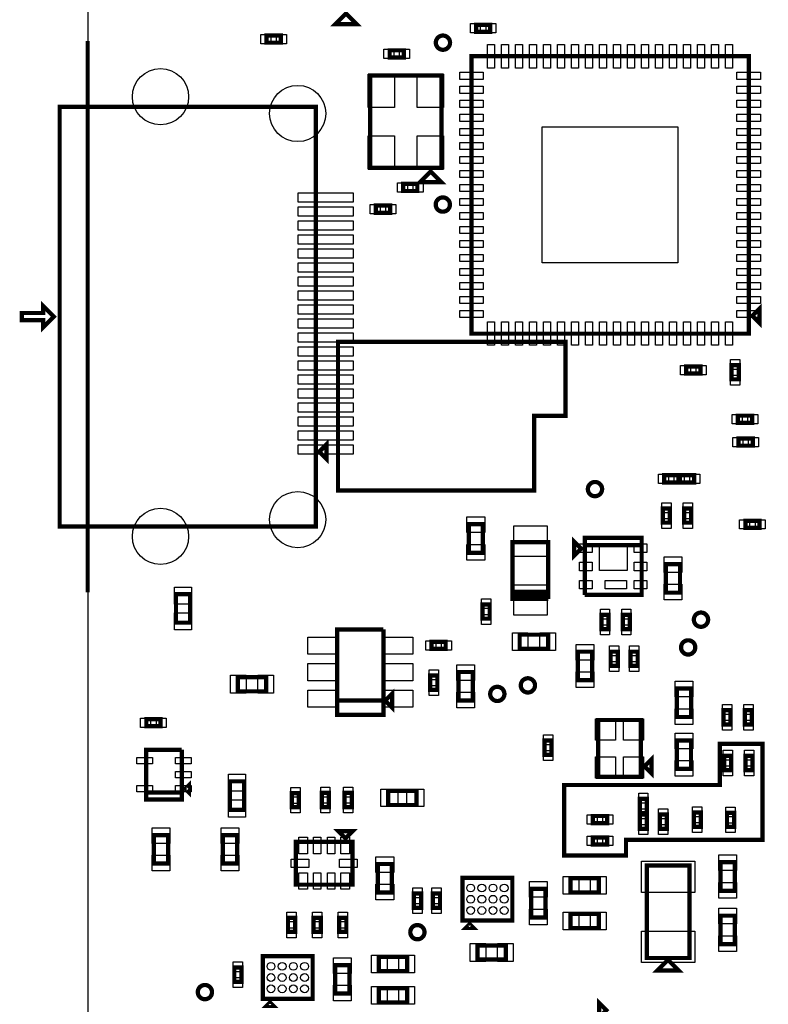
# Model space of a CAD drawing. Extents: x -350 to 3416, y -100 to 6438.
# Tile 5 of 8: x -196 to 857, y 3500 to 4884. Entities that reach past the tile are written whole.
import ezdxf

# ---------------------------------------------------------------- set-up
doc = ezdxf.new("R2010")
doc.units = 0
for name, color, linetype in [('BG_OUTLINE', 95, 'CONTINUOUS'), ('PG_ASSEMBLY_TOP', 120, 'CONTINUOUS'), ('PIN_TOP', 140, 'CONTINUOUS')]:
    doc.layers.add(name, color=color, linetype=linetype)

msp = doc.modelspace()

# ---------------------------------------------------------------- linework, layer by layer
at = {"layer": 'BG_OUTLINE'}
msp.add_lwpolyline([(-100, 100), (3246.45, 100), (3246.45, 6009.32), (-100, 6009.32)], close=True, dxfattribs=at)
at = {"layer": 'BG_OUTLINE', "const_width": 6}
msp.add_lwpolyline([(-100, 4853.9), (-100, 4078.9)], dxfattribs=at)
at = {"layer": 'PG_ASSEMBLY_TOP', "const_width": 6}
for points in [[(263.26, 4892.4), (248.26, 4877.4), (278.26, 4877.4), (263.26, 4892.4)], [(446.12, 4866.66), (466.12, 4866.66), (466.12, 4876.66), (446.12, 4876.66), (446.12, 4866.66)], [(151.54, 4851.4), (171.54, 4851.4), (171.54, 4861.4), (151.54, 4861.4), (151.54, 4851.4)], [(324.66, 4830.59), (344.66, 4830.59), (344.66, 4840.59), (324.66, 4840.59), (324.66, 4830.59)], [(829.54, 4832.4), (439.54, 4832.4), (439.54, 4442.4), (829.54, 4442.4), (829.54, 4832.4)], [(397.38, 4675.34), (397.38, 4805.34), (297.38, 4805.34), (297.38, 4675.34), (397.38, 4675.34)], [(220.63, 4761.4), (220.63, 4171.4), (-139.37, 4171.4), (-139.37, 4761.4), (220.63, 4761.4)], [(367.38, 4655.34), (397.38, 4655.34), (382.38, 4670.34), (367.38, 4655.34)], [(363.54, 4652.9), (343.54, 4652.9), (343.54, 4642.9), (363.54, 4642.9), (363.54, 4652.9)], [(325.24, 4622.36), (305.24, 4622.36), (305.24, 4612.36), (325.24, 4612.36), (325.24, 4622.36)], [(-147.64, 4466.4), (-162.64, 4481.4), (-162.64, 4471.4), (-192.64, 4471.4), (-192.64, 4461.4), (-162.64, 4461.4), (-162.64, 4451.4), (-147.64, 4466.4)], [(844.54, 4457.4), (844.54, 4477.4), (834.54, 4467.4), (844.54, 4457.4)], [(252, 4431), (572, 4431), (572, 4327), (528, 4327), (528, 4222), (252, 4222), (252, 4431)], [(815.46, 4378.16), (815.46, 4398.16), (805.46, 4398.16), (805.46, 4378.16), (815.46, 4378.16)], [(741.66, 4386.21), (761.66, 4386.21), (761.66, 4396.21), (741.66, 4396.21), (741.66, 4386.21)], [(834.34, 4327.13), (814.34, 4327.13), (814.34, 4317.13), (834.34, 4317.13), (834.34, 4327.13)], [(225.63, 4276.4), (235.63, 4286.4), (235.63, 4266.4), (225.63, 4276.4)], [(835.15, 4294.9), (815.15, 4294.9), (815.15, 4284.9), (835.15, 4284.9), (835.15, 4294.9)], [(710.62, 4233.29), (730.62, 4233.29), (730.62, 4243.29), (710.62, 4243.29), (710.62, 4233.29)], [(752.66, 4243.29), (732.66, 4243.29), (732.66, 4233.29), (752.66, 4233.29), (752.66, 4243.29)], [(718.77, 4176.7), (718.77, 4196.7), (708.77, 4196.7), (708.77, 4176.7), (718.77, 4176.7)], [(748.77, 4176.7), (748.77, 4196.7), (738.77, 4196.7), (738.77, 4176.7), (748.77, 4176.7)], [(824.82, 4169.37), (844.82, 4169.37), (844.82, 4179.37), (824.82, 4179.37), (824.82, 4169.37)], [(435.77, 4174.41), (435.77, 4134.41), (455.77, 4134.41), (455.77, 4174.41), (435.77, 4174.41)], [(547.54, 4069.36), (547.54, 4149.36), (497.54, 4149.36), (497.54, 4074.36)], [(593.97, 4140.2), (583.97, 4150.2), (583.97, 4130.2), (593.97, 4140.2)], [(598.97, 4075.2), (678.97, 4075.2), (678.97, 4155.2), (598.97, 4155.2), (598.97, 4145.2), (678.97, 4145.2)], [(678.97, 4145.2), (598.97, 4145.2), (598.97, 4075.2)], [(712.92, 4118.33), (712.92, 4078.33), (732.92, 4078.33), (732.92, 4118.33), (712.92, 4118.33)], [(44.18, 4036.1), (44.18, 4076.1), (24.18, 4076.1), (24.18, 4036.1), (44.18, 4036.1)], [(497.54, 4074.36), (497.54, 4079.36), (547.54, 4079.36), (547.54, 4074.36), (497.54, 4074.36), (497.54, 4069.36), (547.54, 4069.36)], [(455.23, 4061.8), (455.23, 4041.8), (465.23, 4041.8), (465.23, 4061.8), (455.23, 4061.8)], [(632.48, 4027.05), (632.48, 4047.05), (622.48, 4047.05), (622.48, 4027.05), (632.48, 4027.05)], [(652.48, 4047.05), (652.48, 4027.05), (662.48, 4027.05), (662.48, 4047.05), (652.48, 4047.05)], [(315.83, 4026.58), (315.83, 3926.58), (250.83, 3926.58)], [(250.83, 3926.58), (315.83, 3926.58), (315.83, 3906.58), (250.83, 3906.58), (250.83, 4026.58), (315.83, 4026.58)], [(507.44, 3999.29), (547.44, 3999.29), (547.44, 4019.29), (507.44, 4019.29), (507.44, 3999.29)], [(383.34, 3999.21), (403.34, 3999.21), (403.34, 4009.21), (383.34, 4009.21), (383.34, 3999.21)], [(589.38, 3995.34), (589.38, 3955.34), (609.38, 3955.34), (609.38, 3995.34), (589.38, 3995.34)], [(635.38, 3995.34), (635.38, 3975.34), (645.38, 3975.34), (645.38, 3995.34), (635.38, 3995.34)], [(663.37, 3995.34), (663.37, 3975.34), (673.37, 3975.34), (673.37, 3995.34), (663.37, 3995.34)], [(151.01, 3959.62), (111.01, 3959.62), (111.01, 3939.62), (151.01, 3939.62), (151.01, 3959.62)], [(391.62, 3941.78), (391.62, 3961.78), (381.62, 3961.78), (381.62, 3941.78), (391.62, 3941.78)], [(441.47, 3926.77), (441.47, 3966.77), (421.47, 3966.77), (421.47, 3926.77), (441.47, 3926.77)], [(748.51, 3903.51), (748.51, 3943.51), (728.51, 3943.51), (728.51, 3903.51), (748.51, 3903.51)], [(318.33, 3926.58), (328.33, 3916.58), (328.33, 3936.58), (318.33, 3926.58)], [(-17.5, 3890.47), (2.5, 3890.47), (2.5, 3900.47), (-17.5, 3900.47), (-17.5, 3890.47)], [(794.07, 3913.1), (794.07, 3893.1), (804.07, 3893.1), (804.07, 3913.1), (794.07, 3913.1)], [(824.07, 3913.1), (824.07, 3893.1), (834.07, 3893.1), (834.07, 3913.1), (824.07, 3913.1)], [(677.98, 3819.35), (677.98, 3899.35), (617.98, 3899.35), (617.98, 3819.35), (677.98, 3819.35)], [(542.39, 3870.34), (542.39, 3850.34), (552.39, 3850.34), (552.39, 3870.34), (542.39, 3870.34)], [(598, 3808), (789, 3808), (789, 3866), (849, 3866), (849, 3731), (657, 3731), (657, 3709), (570, 3709), (570, 3808), (598, 3808)], [(728.38, 3870.69), (728.38, 3830.69), (748.38, 3830.69), (748.38, 3870.69), (728.38, 3870.69)], [(32.32, 3857.5), (-17.68, 3857.5), (-17.68, 3787.5), (32.32, 3787.5), (32.32, 3797.5), (-17.68, 3797.5)], [(-17.68, 3797.5), (32.32, 3797.5), (32.32, 3857.5)], [(682.98, 3834.35), (692.98, 3824.35), (692.98, 3844.35), (682.98, 3834.35)], [(805.03, 3828.98), (805.03, 3848.98), (795.03, 3848.98), (795.03, 3828.98), (805.03, 3828.98)], [(835.03, 3828.98), (835.03, 3848.98), (825.03, 3848.98), (825.03, 3828.98), (835.03, 3828.98)], [(37.32, 3802.5), (42.32, 3797.5), (42.32, 3807.5), (37.32, 3802.5)], [(100.05, 3813.08), (100.05, 3773.08), (120.05, 3773.08), (120.05, 3813.08), (100.05, 3813.08)], [(197.05, 3776.63), (197.05, 3796.63), (187.05, 3796.63), (187.05, 3776.63), (197.05, 3776.63)], [(239.2, 3776.8), (239.2, 3796.8), (229.2, 3796.8), (229.2, 3776.8), (239.2, 3776.8)], [(271.26, 3776.85), (271.26, 3796.85), (261.26, 3796.85), (261.26, 3776.85), (271.26, 3776.85)], [(322.44, 3779.88), (362.44, 3779.88), (362.44, 3799.88), (322.44, 3799.88), (322.44, 3779.88)], [(676.38, 3788.38), (676.38, 3768.38), (686.38, 3768.38), (686.38, 3788.38), (676.38, 3788.38)], [(630.38, 3764.34), (610.38, 3764.34), (610.38, 3754.34), (630.38, 3754.34), (630.38, 3764.34)], [(686.38, 3746.34), (686.38, 3766.34), (676.38, 3766.34), (676.38, 3746.34), (686.38, 3746.34)], [(704.38, 3766.34), (704.38, 3746.34), (714.38, 3746.34), (714.38, 3766.34), (704.38, 3766.34)], [(762.18, 3749.24), (762.18, 3769.24), (752.18, 3769.24), (752.18, 3749.24), (762.18, 3749.24)], [(799, 3769), (799, 3749), (809, 3749), (809, 3769), (799, 3769)], [(13.15, 3697.59), (13.15, 3737.59), (-6.85, 3737.59), (-6.85, 3697.59), (13.15, 3697.59)], [(110.15, 3697.59), (110.15, 3737.59), (90.15, 3737.59), (90.15, 3697.59), (110.15, 3697.59)], [(252.54, 3742.9), (262.54, 3732.9), (272.54, 3742.9), (252.54, 3742.9)], [(610.38, 3724.34), (630.38, 3724.34), (630.38, 3734.34), (610.38, 3734.34), (610.38, 3724.34)], [(192.54, 3727.9), (192.54, 3667.9), (272.54, 3667.9), (272.54, 3727.9), (192.54, 3727.9)], [(327.84, 3656.87), (327.84, 3696.87), (307.84, 3696.87), (307.84, 3656.87), (327.84, 3656.87)], [(746.13, 3564.74), (746.13, 3694.74), (686.13, 3694.74), (686.13, 3564.74), (746.13, 3564.74)], [(789.91, 3699.32), (789.91, 3659.32), (809.91, 3659.32), (809.91, 3699.32), (789.91, 3699.32)], [(497.11, 3617.34), (497.11, 3677.34), (427.11, 3677.34), (427.11, 3617.34), (497.11, 3617.34)], [(578.77, 3656.86), (618.77, 3656.86), (618.77, 3676.86), (578.77, 3676.86), (578.77, 3656.86)], [(368.77, 3635.27), (368.77, 3655.27), (358.77, 3655.27), (358.77, 3635.27), (368.77, 3635.27)], [(385.38, 3655.32), (385.38, 3635.32), (395.38, 3635.32), (395.38, 3655.32), (385.38, 3655.32)], [(523.77, 3661.86), (523.77, 3621.86), (543.77, 3621.86), (543.77, 3661.86), (523.77, 3661.86)], [(578.77, 3606.86), (618.77, 3606.86), (618.77, 3626.86), (578.77, 3626.86), (578.77, 3606.86)], [(809.91, 3584.32), (809.91, 3624.32), (789.91, 3624.32), (789.91, 3584.32), (809.91, 3584.32)], [(181.7, 3621.38), (181.7, 3601.38), (191.7, 3601.38), (191.7, 3621.38), (181.7, 3621.38)], [(217.7, 3621.38), (217.7, 3601.38), (227.7, 3601.38), (227.7, 3621.38), (217.7, 3621.38)], [(253.7, 3621.38), (253.7, 3601.38), (263.7, 3601.38), (263.7, 3621.38), (253.7, 3621.38)], [(437.11, 3612.34), (432.11, 3607.34), (442.11, 3607.34), (437.11, 3612.34)], [(448.03, 3562.5), (488.03, 3562.5), (488.03, 3582.5), (448.03, 3582.5), (448.03, 3562.5)], [(216.35, 3507.28), (216.35, 3567.28), (146.35, 3567.28), (146.35, 3507.28), (216.35, 3507.28)], [(248.01, 3554.8), (248.01, 3514.8), (268.01, 3514.8), (268.01, 3554.8), (248.01, 3554.8)], [(309.38, 3546.34), (349.38, 3546.34), (349.38, 3566.34), (309.38, 3566.34), (309.38, 3546.34)], [(701.13, 3547.24), (731.13, 3547.24), (716.13, 3562.24), (701.13, 3547.24)], [(106.23, 3551.35), (106.23, 3531.35), (116.23, 3531.35), (116.23, 3551.35), (106.23, 3551.35)], [(309.38, 3502.34), (349.38, 3502.34), (349.38, 3522.34), (309.38, 3522.34), (309.38, 3502.34)], [(156.35, 3502.28), (151.35, 3497.28), (161.35, 3497.28), (156.35, 3502.28)], [(629.35, 3491.54), (619.35, 3501.54), (619.35, 3481.54), (629.35, 3491.54)]]:
    msp.add_lwpolyline(points, dxfattribs=at)
for points in [[(409.54, 4851.4, 1), (389.54, 4851.4, 1), (409.54, 4851.4)], [(409.38, 4623.84, 1), (389.38, 4623.84, 1), (409.38, 4623.84)], [(623.35, 4223.9, 1), (603.35, 4223.9, 1), (623.35, 4223.9)], [(772.38, 4040.34, 1), (752.38, 4040.34, 1), (772.38, 4040.34)], [(754.38, 4001.34, 1), (734.38, 4001.34, 1), (754.38, 4001.34)], [(529, 3948, 1), (509, 3948, 1), (529, 3948)], [(486, 3936, 1), (466, 3936, 1), (486, 3936)], [(373.64, 3601.07, 1), (353.64, 3601.07, 1), (373.64, 3601.07)], [(74.83, 3516.84, 1), (54.83, 3516.84, 1), (74.83, 3516.84)]]:
    msp.add_lwpolyline(points, format="xyb", dxfattribs=at)
at = {"layer": 'PIN_TOP'}
for points in [[(438.1, 4865.16), (438.1, 4878.16), (452.1, 4878.16), (452.1, 4865.16)], [(460.14, 4865.16), (460.14, 4878.16), (474.14, 4878.16), (474.14, 4865.16)], [(143.52, 4849.9), (143.52, 4862.9), (157.52, 4862.9), (157.52, 4849.9)], [(165.56, 4849.9), (165.56, 4862.9), (179.56, 4862.9), (179.56, 4849.9)], [(462.22, 4848.78), (472.22, 4848.78), (472.22, 4815.78), (462.22, 4815.78)], [(481.9, 4848.78), (491.9, 4848.78), (491.9, 4815.78), (481.9, 4815.78)], [(501.59, 4848.78), (511.59, 4848.78), (511.59, 4815.78), (501.59, 4815.78)], [(521.27, 4848.78), (531.27, 4848.78), (531.27, 4815.78), (521.27, 4815.78)], [(540.96, 4848.78), (550.96, 4848.78), (550.96, 4815.78), (540.96, 4815.78)], [(560.64, 4848.78), (570.64, 4848.78), (570.64, 4815.78), (560.64, 4815.78)], [(580.33, 4848.78), (590.33, 4848.78), (590.33, 4815.78), (580.33, 4815.78)], [(600.01, 4848.78), (610.01, 4848.78), (610.01, 4815.78), (600.01, 4815.78)], [(619.7, 4848.78), (629.7, 4848.78), (629.7, 4815.78), (619.7, 4815.78)], [(639.38, 4848.78), (649.38, 4848.78), (649.38, 4815.78), (639.38, 4815.78)], [(659.07, 4848.78), (669.07, 4848.78), (669.07, 4815.78), (659.07, 4815.78)], [(678.75, 4848.78), (688.75, 4848.78), (688.75, 4815.78), (678.75, 4815.78)], [(698.44, 4848.78), (708.44, 4848.78), (708.44, 4815.78), (698.44, 4815.78)], [(718.12, 4848.78), (728.12, 4848.78), (728.12, 4815.78), (718.12, 4815.78)], [(737.81, 4848.78), (747.81, 4848.78), (747.81, 4815.78), (737.81, 4815.78)], [(757.49, 4848.78), (767.49, 4848.78), (767.49, 4815.78), (757.49, 4815.78)], [(777.18, 4848.78), (787.18, 4848.78), (787.18, 4815.78), (777.18, 4815.78)], [(796.86, 4848.78), (806.86, 4848.78), (806.86, 4815.78), (796.86, 4815.78)], [(316.64, 4829.09), (316.64, 4842.09), (330.64, 4842.09), (330.64, 4829.09)], [(338.68, 4829.09), (338.68, 4842.09), (352.68, 4842.09), (352.68, 4829.09)], [(331.43, 4760.15), (294.43, 4760.15), (294.43, 4807.15), (331.43, 4807.15)], [(400.33, 4760.15), (363.33, 4760.15), (363.33, 4807.15), (400.33, 4807.15)], [(456.16, 4809.72), (456.16, 4799.72), (423.16, 4799.72), (423.16, 4809.72)], [(845.92, 4809.72), (845.92, 4799.72), (812.92, 4799.72), (812.92, 4809.72)], [(456.16, 4790.04), (456.16, 4780.04), (423.16, 4780.04), (423.16, 4790.04)], [(845.92, 4790.04), (845.92, 4780.04), (812.92, 4780.04), (812.92, 4790.04)], [(456.16, 4770.35), (456.16, 4760.35), (423.16, 4760.35), (423.16, 4770.35)], [(845.92, 4770.35), (845.92, 4760.35), (812.92, 4760.35), (812.92, 4770.35)], [(456.16, 4750.67), (456.16, 4740.67), (423.16, 4740.67), (423.16, 4750.67)], [(845.92, 4750.67), (845.92, 4740.67), (812.92, 4740.67), (812.92, 4750.67)], [(331.43, 4673.53), (294.43, 4673.53), (294.43, 4720.53), (331.43, 4720.53)], [(400.33, 4673.53), (363.33, 4673.53), (363.33, 4720.53), (400.33, 4720.53)], [(456.16, 4730.98), (456.16, 4720.98), (423.16, 4720.98), (423.16, 4730.98)], [(730.04, 4732.9), (730.04, 4541.9), (539.04, 4541.9), (539.04, 4732.9)], [(845.92, 4730.98), (845.92, 4720.98), (812.92, 4720.98), (812.92, 4730.98)], [(456.16, 4711.3), (456.16, 4701.3), (423.16, 4701.3), (423.16, 4711.3)], [(845.92, 4711.3), (845.92, 4701.3), (812.92, 4701.3), (812.92, 4711.3)], [(456.16, 4691.61), (456.16, 4681.61), (423.16, 4681.61), (423.16, 4691.61)], [(845.92, 4691.61), (845.92, 4681.61), (812.92, 4681.61), (812.92, 4691.61)], [(456.16, 4671.93), (456.16, 4661.93), (423.16, 4661.93), (423.16, 4671.93)], [(845.92, 4671.93), (845.92, 4661.93), (812.92, 4661.93), (812.92, 4671.93)], [(349.52, 4654.4), (349.52, 4641.4), (335.52, 4641.4), (335.52, 4654.4)], [(371.56, 4654.4), (371.56, 4641.4), (357.56, 4641.4), (357.56, 4654.4)], [(456.16, 4652.24), (456.16, 4642.24), (423.16, 4642.24), (423.16, 4652.24)], [(845.92, 4652.24), (845.92, 4642.24), (812.92, 4642.24), (812.92, 4652.24)], [(196.15, 4640.22), (273.15, 4640.22), (273.15, 4627.22), (196.15, 4627.22)], [(311.22, 4623.86), (311.22, 4610.86), (297.22, 4610.86), (297.22, 4623.86)], [(333.26, 4623.86), (333.26, 4610.86), (319.26, 4610.86), (319.26, 4623.86)], [(456.16, 4632.56), (456.16, 4622.56), (423.16, 4622.56), (423.16, 4632.56)], [(845.92, 4632.56), (845.92, 4622.56), (812.92, 4622.56), (812.92, 4632.56)], [(196.15, 4620.54), (273.15, 4620.54), (273.15, 4607.54), (196.15, 4607.54)], [(456.16, 4612.87), (456.16, 4602.87), (423.16, 4602.87), (423.16, 4612.87)], [(845.92, 4612.87), (845.92, 4602.87), (812.92, 4602.87), (812.92, 4612.87)], [(196.15, 4600.85), (273.15, 4600.85), (273.15, 4587.85), (196.15, 4587.85)], [(196.15, 4581.17), (273.15, 4581.17), (273.15, 4568.17), (196.15, 4568.17)], [(456.16, 4593.19), (456.16, 4583.19), (423.16, 4583.19), (423.16, 4593.19)], [(845.92, 4593.19), (845.92, 4583.19), (812.92, 4583.19), (812.92, 4593.19)], [(456.16, 4573.5), (456.16, 4563.5), (423.16, 4563.5), (423.16, 4573.5)], [(845.92, 4573.5), (845.92, 4563.5), (812.92, 4563.5), (812.92, 4573.5)], [(196.15, 4561.48), (273.15, 4561.48), (273.15, 4548.48), (196.15, 4548.48)], [(456.16, 4553.82), (456.16, 4543.82), (423.16, 4543.82), (423.16, 4553.82)], [(845.92, 4553.82), (845.92, 4543.82), (812.92, 4543.82), (812.92, 4553.82)], [(196.15, 4541.8), (273.15, 4541.8), (273.15, 4528.8), (196.15, 4528.8)], [(456.16, 4534.13), (456.16, 4524.13), (423.16, 4524.13), (423.16, 4534.13)], [(845.92, 4534.13), (845.92, 4524.13), (812.92, 4524.13), (812.92, 4534.13)], [(196.15, 4522.11), (273.15, 4522.11), (273.15, 4509.11), (196.15, 4509.11)], [(456.16, 4514.45), (456.16, 4504.45), (423.16, 4504.45), (423.16, 4514.45)], [(845.92, 4514.45), (845.92, 4504.45), (812.92, 4504.45), (812.92, 4514.45)], [(196.15, 4502.43), (273.15, 4502.43), (273.15, 4489.43), (196.15, 4489.43)], [(456.16, 4494.76), (456.16, 4484.76), (423.16, 4484.76), (423.16, 4494.76)], [(845.92, 4494.76), (845.92, 4484.76), (812.92, 4484.76), (812.92, 4494.76)], [(196.15, 4482.74), (273.15, 4482.74), (273.15, 4469.74), (196.15, 4469.74)], [(456.16, 4475.08), (456.16, 4465.08), (423.16, 4465.08), (423.16, 4475.08)], [(845.92, 4475.08), (845.92, 4465.08), (812.92, 4465.08), (812.92, 4475.08)], [(196.15, 4463.06), (273.15, 4463.06), (273.15, 4450.06), (196.15, 4450.06)], [(462.22, 4459.02), (472.22, 4459.02), (472.22, 4426.02), (462.22, 4426.02)], [(481.9, 4459.02), (491.9, 4459.02), (491.9, 4426.02), (481.9, 4426.02)], [(501.59, 4459.02), (511.59, 4459.02), (511.59, 4426.02), (501.59, 4426.02)], [(521.27, 4459.02), (531.27, 4459.02), (531.27, 4426.02), (521.27, 4426.02)], [(540.96, 4459.02), (550.96, 4459.02), (550.96, 4426.02), (540.96, 4426.02)], [(560.64, 4459.02), (570.64, 4459.02), (570.64, 4426.02), (560.64, 4426.02)], [(580.33, 4459.02), (590.33, 4459.02), (590.33, 4426.02), (580.33, 4426.02)], [(600.01, 4459.02), (610.01, 4459.02), (610.01, 4426.02), (600.01, 4426.02)], [(619.7, 4459.02), (629.7, 4459.02), (629.7, 4426.02), (619.7, 4426.02)], [(639.38, 4459.02), (649.38, 4459.02), (649.38, 4426.02), (639.38, 4426.02)], [(659.07, 4459.02), (669.07, 4459.02), (669.07, 4426.02), (659.07, 4426.02)], [(678.75, 4459.02), (688.75, 4459.02), (688.75, 4426.02), (678.75, 4426.02)], [(698.44, 4459.02), (708.44, 4459.02), (708.44, 4426.02), (698.44, 4426.02)], [(718.12, 4459.02), (728.12, 4459.02), (728.12, 4426.02), (718.12, 4426.02)], [(737.81, 4459.02), (747.81, 4459.02), (747.81, 4426.02), (737.81, 4426.02)], [(757.49, 4459.02), (767.49, 4459.02), (767.49, 4426.02), (757.49, 4426.02)], [(777.18, 4459.02), (787.18, 4459.02), (787.18, 4426.02), (777.18, 4426.02)], [(796.86, 4459.02), (806.86, 4459.02), (806.86, 4426.02), (796.86, 4426.02)], [(196.15, 4443.37), (273.15, 4443.37), (273.15, 4430.37), (196.15, 4430.37)], [(196.15, 4423.69), (273.15, 4423.69), (273.15, 4410.69), (196.15, 4410.69)], [(196.15, 4404), (273.15, 4404), (273.15, 4391), (196.15, 4391)], [(816.96, 4392.18), (803.96, 4392.18), (803.96, 4406.18), (816.96, 4406.18)], [(733.64, 4384.71), (733.64, 4397.71), (747.64, 4397.71), (747.64, 4384.71)], [(755.68, 4384.71), (755.68, 4397.71), (769.68, 4397.71), (769.68, 4384.71)], [(196.15, 4384.32), (273.15, 4384.32), (273.15, 4371.32), (196.15, 4371.32)], [(816.96, 4370.14), (803.96, 4370.14), (803.96, 4384.14), (816.96, 4384.14)], [(196.15, 4364.63), (273.15, 4364.63), (273.15, 4351.63), (196.15, 4351.63)], [(196.15, 4344.95), (273.15, 4344.95), (273.15, 4331.95), (196.15, 4331.95)], [(196.15, 4325.26), (273.15, 4325.26), (273.15, 4312.26), (196.15, 4312.26)], [(820.32, 4328.63), (820.32, 4315.63), (806.32, 4315.63), (806.32, 4328.63)], [(842.36, 4328.63), (842.36, 4315.63), (828.36, 4315.63), (828.36, 4328.63)], [(196.15, 4305.58), (273.15, 4305.58), (273.15, 4292.58), (196.15, 4292.58)], [(821.13, 4296.4), (821.13, 4283.4), (807.13, 4283.4), (807.13, 4296.4)], [(843.17, 4296.4), (843.17, 4283.4), (829.17, 4283.4), (829.17, 4296.4)], [(196.15, 4285.89), (273.15, 4285.89), (273.15, 4272.89), (196.15, 4272.89)], [(702.6, 4231.79), (702.6, 4244.79), (716.6, 4244.79), (716.6, 4231.79)], [(738.64, 4244.79), (738.64, 4231.79), (724.64, 4231.79), (724.64, 4244.79)], [(724.64, 4231.79), (724.64, 4244.79), (738.64, 4244.79), (738.64, 4231.79)], [(760.68, 4244.79), (760.68, 4231.79), (746.68, 4231.79), (746.68, 4244.79)], [(720.27, 4190.72), (707.27, 4190.72), (707.27, 4204.72), (720.27, 4204.72)], [(750.27, 4190.72), (737.27, 4190.72), (737.27, 4204.72), (750.27, 4204.72)], [(433.27, 4184.7), (458.27, 4184.7), (458.27, 4162.7), (433.27, 4162.7)], [(720.27, 4168.68), (707.27, 4168.68), (707.27, 4182.68), (720.27, 4182.68)], [(750.27, 4168.68), (737.27, 4168.68), (737.27, 4182.68), (750.27, 4182.68)], [(816.8, 4167.87), (816.8, 4180.87), (830.8, 4180.87), (830.8, 4167.87)], [(838.84, 4167.87), (838.84, 4180.87), (852.84, 4180.87), (852.84, 4167.87)], [(546.04, 4172.2), (546.04, 4129.2), (499.04, 4129.2), (499.04, 4172.2)], [(433.27, 4146.12), (458.27, 4146.12), (458.27, 4124.12), (433.27, 4124.12)], [(591.58, 4134.79), (591.58, 4146.79), (609.58, 4146.79), (609.58, 4134.79)], [(619.47, 4109.5), (619.47, 4146.5), (658.47, 4146.5), (658.47, 4109.5)], [(668.36, 4134.79), (668.36, 4146.79), (686.36, 4146.79), (686.36, 4134.79)], [(710.42, 4128.62), (735.42, 4128.62), (735.42, 4106.62), (710.42, 4106.62)], [(591.58, 4109.2), (591.58, 4121.2), (609.58, 4121.2), (609.58, 4109.2)], [(668.36, 4109.2), (668.36, 4121.2), (686.36, 4121.2), (686.36, 4109.2)], [(46.18, 4062.21), (22.18, 4062.21), (22.18, 4086.21), (46.18, 4086.21)], [(546.04, 4089.52), (546.04, 4046.52), (499.04, 4046.52), (499.04, 4089.52)], [(591.58, 4083.61), (591.58, 4095.61), (609.58, 4095.61), (609.58, 4083.61)], [(627.71, 4083.61), (627.71, 4095.61), (657.71, 4095.61), (657.71, 4083.61)], [(668.36, 4083.61), (668.36, 4095.61), (686.36, 4095.61), (686.36, 4083.61)], [(710.42, 4090.04), (735.42, 4090.04), (735.42, 4068.04), (710.42, 4068.04)], [(453.73, 4069.82), (466.73, 4069.82), (466.73, 4055.82), (453.73, 4055.82)], [(46.18, 4025.99), (22.18, 4025.99), (22.18, 4049.99), (46.18, 4049.99)], [(453.73, 4047.78), (466.73, 4047.78), (466.73, 4033.78), (453.73, 4033.78)], [(633.98, 4041.07), (620.98, 4041.07), (620.98, 4055.07), (633.98, 4055.07)], [(650.98, 4055.07), (663.98, 4055.07), (663.98, 4041.07), (650.98, 4041.07)], [(633.98, 4019.03), (620.98, 4019.03), (620.98, 4033.03), (633.98, 4033.03)], [(650.98, 4033.03), (663.98, 4033.03), (663.98, 4019.03), (650.98, 4019.03)], [(250.68, 4015.98), (250.68, 3991.98), (209.68, 3991.98), (209.68, 4015.98)], [(356.98, 4015.98), (356.98, 3991.98), (315.98, 3991.98), (315.98, 4015.98)], [(497.15, 3996.79), (497.15, 4021.79), (519.15, 4021.79), (519.15, 3996.79)], [(535.73, 3996.79), (535.73, 4021.79), (557.73, 4021.79), (557.73, 3996.79)], [(375.32, 3997.71), (375.32, 4010.71), (389.32, 4010.71), (389.32, 3997.71)], [(397.36, 3997.71), (397.36, 4010.71), (411.36, 4010.71), (411.36, 3997.71)], [(586.88, 4005.63), (611.88, 4005.63), (611.88, 3983.63), (586.88, 3983.63)], [(633.88, 4003.36), (646.88, 4003.36), (646.88, 3989.36), (633.88, 3989.36)], [(661.87, 4003.36), (674.87, 4003.36), (674.87, 3989.36), (661.87, 3989.36)], [(250.68, 3978.58), (250.68, 3954.58), (209.68, 3954.58), (209.68, 3978.58)], [(356.98, 3978.58), (356.98, 3954.58), (315.98, 3954.58), (315.98, 3978.58)], [(443.97, 3955.06), (418.97, 3955.06), (418.97, 3977.06), (443.97, 3977.06)], [(633.88, 3981.32), (646.88, 3981.32), (646.88, 3967.32), (633.88, 3967.32)], [(661.87, 3981.32), (674.87, 3981.32), (674.87, 3967.32), (661.87, 3967.32)], [(122.72, 3962.12), (122.72, 3937.12), (100.72, 3937.12), (100.72, 3962.12)], [(161.3, 3962.12), (161.3, 3937.12), (139.3, 3937.12), (139.3, 3962.12)], [(393.12, 3955.8), (380.12, 3955.8), (380.12, 3969.8), (393.12, 3969.8)], [(586.88, 3967.05), (611.88, 3967.05), (611.88, 3945.05), (586.88, 3945.05)], [(393.12, 3933.76), (380.12, 3933.76), (380.12, 3947.76), (393.12, 3947.76)], [(751.01, 3931.8), (726.01, 3931.8), (726.01, 3953.8), (751.01, 3953.8)], [(250.68, 3941.18), (250.68, 3917.18), (209.68, 3917.18), (209.68, 3941.18)], [(356.98, 3941.18), (356.98, 3917.18), (315.98, 3917.18), (315.98, 3941.18)], [(443.97, 3916.48), (418.97, 3916.48), (418.97, 3938.48), (443.97, 3938.48)], [(792.57, 3921.12), (805.57, 3921.12), (805.57, 3907.12), (792.57, 3907.12)], [(822.57, 3921.12), (835.57, 3921.12), (835.57, 3907.12), (822.57, 3907.12)], [(751.01, 3893.22), (726.01, 3893.22), (726.01, 3915.22), (751.01, 3915.22)], [(-25.52, 3888.97), (-25.52, 3901.97), (-11.52, 3901.97), (-11.52, 3888.97)], [(-3.48, 3888.97), (-3.48, 3901.97), (10.52, 3901.97), (10.52, 3888.97)], [(642.3, 3870.92), (614.3, 3870.92), (614.3, 3900.92), (642.3, 3900.92)], [(681.66, 3870.92), (653.66, 3870.92), (653.66, 3900.92), (681.66, 3900.92)], [(792.57, 3899.08), (805.57, 3899.08), (805.57, 3885.08), (792.57, 3885.08)], [(822.57, 3899.08), (835.57, 3899.08), (835.57, 3885.08), (822.57, 3885.08)], [(540.89, 3878.36), (553.89, 3878.36), (553.89, 3864.36), (540.89, 3864.36)], [(725.88, 3880.98), (750.88, 3880.98), (750.88, 3858.98), (725.88, 3858.98)], [(540.89, 3856.32), (553.89, 3856.32), (553.89, 3842.32), (540.89, 3842.32)], [(642.3, 3817.78), (614.3, 3817.78), (614.3, 3847.78), (642.3, 3847.78)], [(681.66, 3817.78), (653.66, 3817.78), (653.66, 3847.78), (681.66, 3847.78)], [(806.53, 3843), (793.53, 3843), (793.53, 3857), (806.53, 3857)], [(836.53, 3843), (823.53, 3843), (823.53, 3857), (836.53, 3857)], [(-8.85, 3846.68), (-8.85, 3837.68), (-30.85, 3837.68), (-30.85, 3846.68)], [(45.49, 3846.68), (45.49, 3837.68), (23.49, 3837.68), (23.49, 3846.68)], [(725.88, 3842.4), (750.88, 3842.4), (750.88, 3820.4), (725.88, 3820.4)], [(806.53, 3820.96), (793.53, 3820.96), (793.53, 3834.96), (806.53, 3834.96)], [(836.53, 3820.96), (823.53, 3820.96), (823.53, 3834.96), (836.53, 3834.96)], [(45.49, 3827), (45.49, 3818), (23.49, 3818), (23.49, 3827)], [(98.05, 3823.19), (122.05, 3823.19), (122.05, 3799.19), (98.05, 3799.19)], [(-8.85, 3807.32), (-8.85, 3798.32), (-30.85, 3798.32), (-30.85, 3807.32)], [(45.49, 3807.32), (45.49, 3798.32), (23.49, 3798.32), (23.49, 3807.32)], [(198.55, 3790.65), (185.55, 3790.65), (185.55, 3804.65), (198.55, 3804.65)], [(240.7, 3790.82), (227.7, 3790.82), (227.7, 3804.82), (240.7, 3804.82)], [(272.76, 3790.87), (259.76, 3790.87), (259.76, 3804.87), (272.76, 3804.87)], [(312.33, 3777.88), (312.33, 3801.88), (336.33, 3801.88), (336.33, 3777.88)], [(348.55, 3777.88), (348.55, 3801.88), (372.55, 3801.88), (372.55, 3777.88)], [(674.88, 3796.4), (687.88, 3796.4), (687.88, 3782.4), (674.88, 3782.4)], [(98.05, 3786.97), (122.05, 3786.97), (122.05, 3762.97), (98.05, 3762.97)], [(198.55, 3768.61), (185.55, 3768.61), (185.55, 3782.61), (198.55, 3782.61)], [(240.7, 3768.78), (227.7, 3768.78), (227.7, 3782.78), (240.7, 3782.78)], [(272.76, 3768.83), (259.76, 3768.83), (259.76, 3782.83), (272.76, 3782.83)], [(616.36, 3765.84), (616.36, 3752.84), (602.36, 3752.84), (602.36, 3765.84)], [(638.4, 3765.84), (638.4, 3752.84), (624.4, 3752.84), (624.4, 3765.84)], [(674.88, 3774.36), (687.88, 3774.36), (687.88, 3760.36), (674.88, 3760.36)], [(687.88, 3760.36), (674.88, 3760.36), (674.88, 3774.36), (687.88, 3774.36)], [(702.88, 3774.36), (715.88, 3774.36), (715.88, 3760.36), (702.88, 3760.36)], [(763.68, 3763.26), (750.68, 3763.26), (750.68, 3777.26), (763.68, 3777.26)], [(797.5, 3777.02), (810.5, 3777.02), (810.5, 3763.02), (797.5, 3763.02)], [(687.88, 3738.32), (674.88, 3738.32), (674.88, 3752.32), (687.88, 3752.32)], [(702.88, 3752.32), (715.88, 3752.32), (715.88, 3738.32), (702.88, 3738.32)], [(763.68, 3741.22), (750.68, 3741.22), (750.68, 3755.22), (763.68, 3755.22)], [(797.5, 3754.98), (810.5, 3754.98), (810.5, 3740.98), (797.5, 3740.98)], [(15.65, 3725.88), (-9.35, 3725.88), (-9.35, 3747.88), (15.65, 3747.88)], [(112.65, 3725.88), (87.65, 3725.88), (87.65, 3747.88), (112.65, 3747.88)], [(197.01, 3711.4), (197.01, 3734.4), (209.01, 3734.4), (209.01, 3711.4)], [(217.7, 3711.4), (217.7, 3734.4), (227.7, 3734.4), (227.7, 3711.4)], [(237.38, 3711.4), (237.38, 3734.4), (247.38, 3734.4), (247.38, 3711.4)], [(256.07, 3711.4), (256.07, 3734.4), (268.07, 3734.4), (268.07, 3711.4)], [(602.36, 3722.84), (602.36, 3735.84), (616.36, 3735.84), (616.36, 3722.84)], [(624.4, 3722.84), (624.4, 3735.84), (638.4, 3735.84), (638.4, 3722.84)], [(15.65, 3687.3), (-9.35, 3687.3), (-9.35, 3709.3), (15.65, 3709.3)], [(112.65, 3687.3), (87.65, 3687.3), (87.65, 3709.3), (112.65, 3709.3)], [(787.41, 3709.61), (812.41, 3709.61), (812.41, 3687.61), (787.41, 3687.61)], [(186.18, 3703.9), (211.18, 3703.9), (211.18, 3691.9), (186.18, 3691.9)], [(253.9, 3703.9), (278.9, 3703.9), (278.9, 3691.9), (253.9, 3691.9)], [(330.34, 3685.16), (305.34, 3685.16), (305.34, 3707.16), (330.34, 3707.16)], [(753.63, 3656.95), (678.63, 3656.95), (678.63, 3700.95), (753.63, 3700.95)], [(197.01, 3661.4), (197.01, 3684.4), (209.01, 3684.4), (209.01, 3661.4)], [(217.7, 3661.4), (217.7, 3684.4), (227.7, 3684.4), (227.7, 3661.4)], [(237.38, 3661.4), (237.38, 3684.4), (247.38, 3684.4), (247.38, 3661.4)], [(256.07, 3661.4), (256.07, 3684.4), (268.07, 3684.4), (268.07, 3661.4)], [(330.34, 3646.58), (305.34, 3646.58), (305.34, 3668.58), (330.34, 3668.58)], [(521.27, 3672.15), (546.27, 3672.15), (546.27, 3650.15), (521.27, 3650.15)], [(568.48, 3654.36), (568.48, 3679.36), (590.48, 3679.36), (590.48, 3654.36)], [(607.06, 3654.36), (607.06, 3679.36), (629.06, 3679.36), (629.06, 3654.36)], [(787.41, 3671.03), (812.41, 3671.03), (812.41, 3649.03), (787.41, 3649.03)], [(370.27, 3649.29), (357.27, 3649.29), (357.27, 3663.29), (370.27, 3663.29)], [(383.88, 3663.34), (396.88, 3663.34), (396.88, 3649.34), (383.88, 3649.34)], [(370.27, 3627.25), (357.27, 3627.25), (357.27, 3641.25), (370.27, 3641.25)], [(383.88, 3641.3), (396.88, 3641.3), (396.88, 3627.3), (383.88, 3627.3)], [(180.2, 3629.4), (193.2, 3629.4), (193.2, 3615.4), (180.2, 3615.4)], [(216.2, 3629.4), (229.2, 3629.4), (229.2, 3615.4), (216.2, 3615.4)], [(252.2, 3629.4), (265.2, 3629.4), (265.2, 3615.4), (252.2, 3615.4)], [(521.27, 3633.57), (546.27, 3633.57), (546.27, 3611.57), (521.27, 3611.57)], [(568.48, 3604.36), (568.48, 3629.36), (590.48, 3629.36), (590.48, 3604.36)], [(607.06, 3604.36), (607.06, 3629.36), (629.06, 3629.36), (629.06, 3604.36)], [(812.41, 3612.61), (787.41, 3612.61), (787.41, 3634.61), (812.41, 3634.61)], [(180.2, 3607.36), (193.2, 3607.36), (193.2, 3593.36), (180.2, 3593.36)], [(216.2, 3607.36), (229.2, 3607.36), (229.2, 3593.36), (216.2, 3593.36)], [(252.2, 3607.36), (265.2, 3607.36), (265.2, 3593.36), (252.2, 3593.36)], [(753.63, 3558.53), (678.63, 3558.53), (678.63, 3602.53), (753.63, 3602.53)], [(437.74, 3560), (437.74, 3585), (459.74, 3585), (459.74, 3560)], [(476.32, 3560), (476.32, 3585), (498.32, 3585), (498.32, 3560)], [(812.41, 3574.03), (787.41, 3574.03), (787.41, 3596.03), (812.41, 3596.03)], [(104.73, 3559.37), (117.73, 3559.37), (117.73, 3545.37), (104.73, 3545.37)], [(245.51, 3565.09), (270.51, 3565.09), (270.51, 3543.09), (245.51, 3543.09)], [(299.09, 3543.84), (299.09, 3568.84), (321.09, 3568.84), (321.09, 3543.84)], [(337.67, 3543.84), (337.67, 3568.84), (359.67, 3568.84), (359.67, 3543.84)], [(104.73, 3537.33), (117.73, 3537.33), (117.73, 3523.33), (104.73, 3523.33)], [(245.51, 3526.51), (270.51, 3526.51), (270.51, 3504.51), (245.51, 3504.51)], [(299.09, 3499.84), (299.09, 3524.84), (321.09, 3524.84), (321.09, 3499.84)], [(337.67, 3499.84), (337.67, 3524.84), (359.67, 3524.84), (359.67, 3499.84)]]:
    msp.add_lwpolyline(points, close=True, dxfattribs=at)
for centre, radius in [((399.54, 4851.4), 9), ((2.36, 4775.45), 39.5), ((195.27, 4751.83), 39.5), ((399.38, 4623.84), 9), ((613.35, 4223.9), 9), ((195.27, 4180.97), 39.5), ((2.36, 4157.35), 39.5), ((762.38, 4040.34), 9), ((744.38, 4001.34), 9), ((476, 3936), 9), ((519, 3948), 9), ((438.49, 3663.09), 5.5), ((454.24, 3663.09), 5.5), ((469.98, 3663.09), 5.5), ((485.73, 3663.09), 5.5), ((438.49, 3647.34), 5.5), ((454.24, 3647.34), 5.5), ((469.98, 3647.34), 5.5), ((485.73, 3647.34), 5.5), ((438.49, 3631.59), 5.5), ((454.24, 3631.59), 5.5), ((469.98, 3631.59), 5.5), ((485.73, 3631.59), 5.5), ((363.64, 3601.07), 9), ((157.73, 3553.03), 5.5), ((173.48, 3553.03), 5.5), ((189.22, 3553.03), 5.5), ((204.97, 3553.03), 5.5), ((157.73, 3537.28), 5.5), ((173.48, 3537.28), 5.5), ((189.22, 3537.28), 5.5), ((204.97, 3537.28), 5.5), ((64.83, 3516.84), 9), ((157.73, 3521.53), 5.5), ((173.48, 3521.53), 5.5), ((189.22, 3521.53), 5.5), ((204.97, 3521.53), 5.5)]:
    msp.add_circle(centre, radius, dxfattribs=at)

doc.saveas('drawing.dxf')
